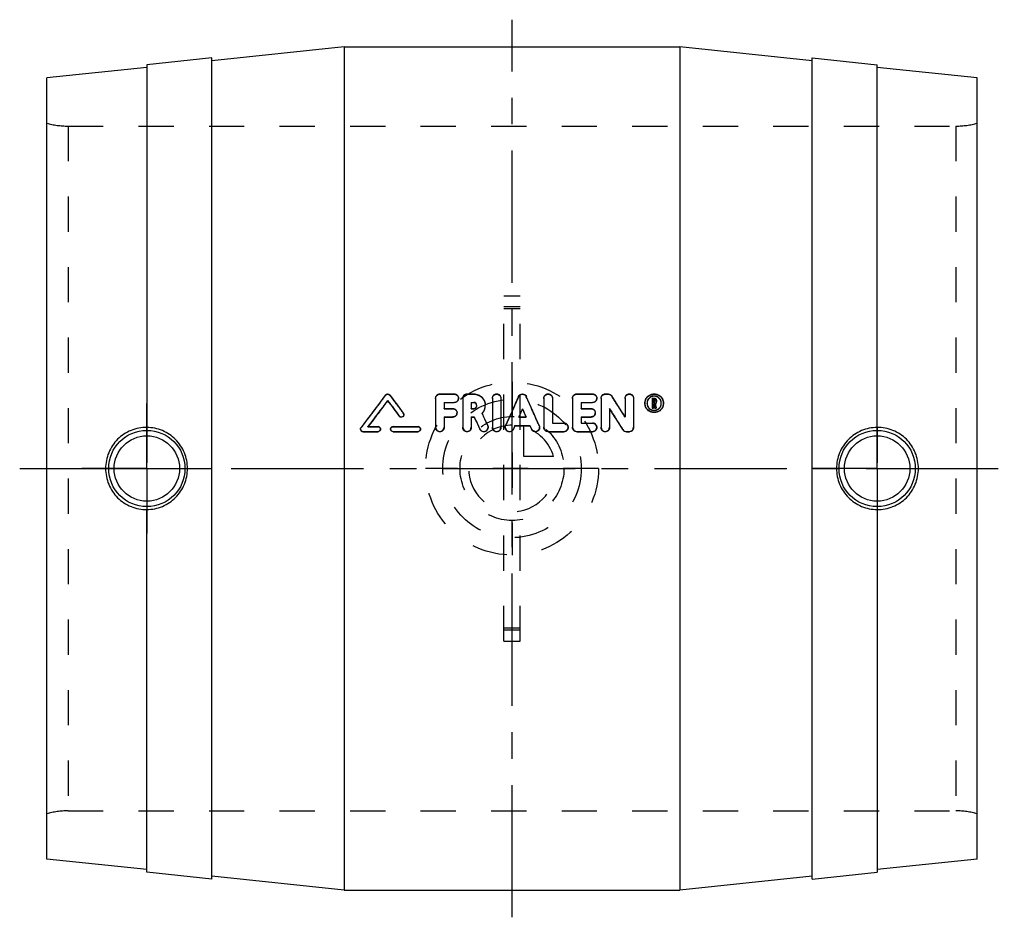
# Model space of a CAD drawing. Header units: millimetres. Extents: x 409 to 591, y 417 to 583.
import ezdxf

# ---------------------------------------------------------------- set-up
doc = ezdxf.new("R2010")
doc.units = ezdxf.units.MM
doc.header["$LTSCALE"] = 65.185185
doc.linetypes.add('CENTER', pattern=[0.6, 0.375, -0.075, 0.075, -0.075])
doc.linetypes.add('HIDDEN', pattern=[0.2, 0.1, -0.1])
doc.layers.get('0').update_dxf_attribs({"linetype": 'CONTINUOUS'})
for name, color, linetype in [('ACHSEN_S', 7, 'CONTINUOUS'), ('DEFAULT_2', 8, 'HIDDEN'), ('KOERPER', 7, 'CONTINUOUS'), ('KONST.EL_MIT_GEO', 7, 'CONTINUOUS'), ('KURVEN', 7, 'CONTINUOUS')]:
    doc.layers.add(name, color=color, linetype=linetype)

msp = doc.modelspace()

# ---------------------------------------------------------------- linework, layer by layer
at = {"color": 7, "linetype": 'Continuous'}
for p, q in [((432.5, 574.66), (432.5, 507.58)), ((432.5, 425.34), (432.5, 492.42))]:
    msp.add_line(p, q, dxfattribs=at)
for points, knots in [([(432.5, 507.61), (431.51, 507.62), (429.5, 507.23), (426.97, 505.54), (425.27, 503), (424.87, 500.99), (424.87, 500)], [0, 0, 0, 0, 0.249404, 0.499445, 0.749689, 1, 1, 1, 1]), ([(440.02, 500), (440.02, 500.99), (439.63, 502.98), (437.95, 505.49), (435.46, 507.18), (433.48, 507.58), (432.5, 507.58)], [0, 0, 0, 0, 0.251186, 0.501234, 0.750443, 1, 1, 1, 1]), ([(424.87, 500), (424.87, 499.01), (425.27, 497), (426.97, 494.46), (429.5, 492.77), (431.51, 492.38), (432.5, 492.39)], [0, 0, 0, 0, 0.250313, 0.500558, 0.750597, 1, 1, 1, 1]), ([(432.5, 492.42), (433.48, 492.42), (435.46, 492.82), (437.95, 494.51), (439.63, 497.02), (440.02, 499.01), (440.02, 500)], [0, 0, 0, 0, 0.249555, 0.498764, 0.748813, 1, 1, 1, 1])]:
    msp.add_open_spline(points, degree=3, knots=knots, dxfattribs=at)
at = {"layer": 'ACHSEN_S', "color": 2, "linetype": 'CENTER'}
for p, q in [((500, 417), (500, 583)), ((409, 500), (591, 500))]:
    msp.add_line(p, q, dxfattribs=at)
at = {"layer": 'DEFAULT_2', "color": 8, "linetype": 'HIDDEN'}
msp.add_line((432.5, 507.58), (432.5, 492.42), dxfattribs=at)
at = {"layer": 'KOERPER', "color": 7, "linetype": 'Continuous'}
for p, q in [((469, 578), (531, 578)), ((444.5, 575.92), (432.5, 574.66)), ((444.5, 424.08), (444.5, 575.92)), ((555.5, 424.08), (555.5, 575.92)), ((555.5, 575.92), (567.5, 574.66)), ((444.5, 424.08), (432.5, 425.34)), ((555.5, 424.08), (567.5, 425.34)), ((469, 422), (531, 422))]:
    msp.add_line(p, q, dxfattribs=at)
at = {"layer": 'KOERPER', "color": 8, "linetype": 'HIDDEN'}
for p, q in [((417.93, 563.33), (582.07, 563.33)), ((417.93, 436.68), (582.07, 436.68))]:
    msp.add_line(p, q, dxfattribs=at)
at = {"layer": 'KOERPER', "color": 2, "linetype": 'CENTER'}
for p, q in [((432.5, 500), (432.5, 512)), ((567.5, 500), (567.5, 512)), ((432.5, 500), (420.5, 500)), ((432.5, 500), (432.5, 488)), ((432.5, 500), (444.5, 500)), ((567.5, 500), (555.5, 500)), ((567.5, 500), (579.5, 500)), ((567.5, 500), (567.5, 488))]:
    msp.add_line(p, q, dxfattribs=at)
at = {"layer": 'KONST.EL_MIT_GEO', "color": 7, "linetype": 'Continuous'}
for p, q in [((469, 578), (444.5, 575.42)), ((469, 578), (469, 422)), ((531, 578), (531, 422)), ((555.5, 575.42), (531, 578)), ((432.5, 574.16), (414, 572.22)), ((567.5, 507.58), (567.5, 574.66)), ((586, 572.22), (567.5, 574.16)), ((414, 427.78), (414, 572.22)), ((586, 427.78), (586, 572.22)), ((486.67, 513.8), (489.31, 513.8)), ((491.69, 513.8), (492.92, 513.8)), ((511.97, 513.8), (514.87, 513.8)), ((517.25, 513.8), (517.78, 513.8)), ((477.01, 512.53), (477.01, 512.58)), ((485.88, 513.01), (485.88, 507.62)), ((487.46, 512.22), (487.46, 511.11)), ((487.46, 512.22), (489.31, 512.22)), ((487.46, 512.18), (489.31, 512.18)), ((489.31, 512.18), (489.31, 512.22)), ((490.89, 513.01), (490.89, 507.62)), ((492.48, 512.22), (492.48, 511.11)), ((492.48, 512.22), (492.92, 512.22)), ((492.48, 512.18), (492.92, 512.18)), ((492.92, 512.18), (492.92, 512.22)), ((496.37, 513.01), (496.37, 507.62)), ((497.96, 513.01), (497.96, 507.62)), ((505.89, 513.01), (505.89, 507.62)), ((507.48, 513.01), (507.48, 508.41)), ((511.18, 513.01), (511.18, 507.62)), ((512.76, 512.22), (512.76, 511.11)), ((512.76, 512.22), (514.87, 512.22)), ((512.76, 512.18), (514.87, 512.18)), ((514.87, 512.18), (514.87, 512.22)), ((516.46, 513.01), (516.46, 507.62)), ((520.9, 513.01), (520.9, 509.53)), ((522.48, 513.01), (522.48, 507.62)), ((525.88, 513.01), (526.28, 513.01)), ((525.88, 513.01), (525.88, 511.17)), ((526.15, 512.75), (526.28, 512.75)), ((526.15, 512.75), (526.15, 512.2)), ((526.15, 512.7), (526.28, 512.7)), ((526.15, 512.2), (526.28, 512.2)), ((526.15, 511.94), (526.23, 511.94)), ((526.15, 511.94), (526.15, 511.17)), ((526.15, 511.89), (526.23, 511.89)), ((526.23, 511.94), (526.27, 511.77)), ((526.27, 511.77), (526.36, 511.34)), ((526.28, 512.7), (526.28, 512.75)), ((526.41, 512.62), (526.41, 512.33)), ((526.49, 512), (526.51, 511.9)), ((526.51, 511.9), (526.53, 511.81)), ((526.53, 511.81), (526.55, 511.72)), ((526.55, 511.72), (526.65, 511.26)), ((526.68, 512.62), (526.68, 512.33)), ((479.17, 509.65), (479.17, 509.69)), ((487.46, 511.11), (489.04, 511.11)), ((492.48, 511.11), (492.92, 511.11)), ((494.46, 510.18), (494.58, 509.93)), ((501.93, 511.01), (501.93, 511.05)), ((512.76, 511.11), (514.61, 511.11)), ((518.04, 511.1), (518.04, 507.62)), ((525.88, 511.17), (526.15, 511.17)), ((525.88, 511.13), (526.15, 511.13)), ((526.36, 511.34), (526.39, 511.22)), ((526.39, 511.22), (526.4, 511.17)), ((526.4, 511.17), (526.67, 511.17)), ((526.4, 511.13), (526.67, 511.13)), ((526.65, 511.26), (526.66, 511.23)), ((526.66, 511.23), (526.67, 511.17)), ((472.63, 508.28), (472.09, 507.56)), ((487.46, 509.53), (487.46, 507.62)), ((487.46, 509.53), (489.04, 509.53)), ((487.46, 509.49), (489.04, 509.49)), ((489.04, 509.49), (489.04, 509.53)), ((492.48, 509.53), (492.48, 507.62)), ((492.48, 509.53), (493.02, 509.53)), ((492.48, 509.49), (493.02, 509.49)), ((493.02, 509.49), (493.02, 509.53)), ((500.55, 507.95), (500.27, 507.3)), ((500.55, 507.92), (500.55, 507.95)), ((500.55, 507.95), (503.3, 507.95)), ((500.55, 507.92), (503.3, 507.92)), ((501.25, 509.53), (502.6, 509.53)), ((503.3, 507.92), (503.3, 507.95)), ((503.3, 507.95), (503.58, 507.3)), ((503.3, 507.92), (503.58, 507.27)), ((507.48, 508.41), (509.59, 508.41)), ((512.76, 509.53), (512.76, 508.41)), ((512.76, 509.53), (514.61, 509.53)), ((512.76, 509.49), (514.61, 509.49)), ((512.76, 508.41), (514.87, 508.41)), ((514.61, 509.49), (514.61, 509.53)), ((472.46, 506.8), (472.46, 506.82)), ((472.46, 506.82), (475.24, 506.82)), ((472.46, 506.8), (475.24, 506.8)), ((473.38, 507.75), (475.24, 507.75)), ((475.24, 506.8), (475.24, 506.82)), ((478.01, 507.75), (482.63, 507.75)), ((478.01, 506.8), (478.01, 506.82)), ((478.01, 506.82), (482.63, 506.82)), ((478.01, 506.8), (482.63, 506.8)), ((482.63, 506.8), (482.63, 506.82)), ((494.07, 507.25), (494.07, 507.28)), ((503.58, 507.27), (503.58, 507.3)), ((506.69, 506.82), (509.59, 506.82)), ((511.97, 506.82), (514.87, 506.82)), ((514.87, 506.8), (514.87, 506.82)), ((520.49, 507.17), (520.49, 507.2)), ((521.16, 506.82), (521.69, 506.82)), ((521.16, 506.8), (521.16, 506.82)), ((521.16, 506.8), (521.69, 506.8)), ((521.69, 506.8), (521.69, 506.82)), ((567.5, 492.42), (567.5, 425.34)), ((432.5, 425.84), (414, 427.78)), ((586, 427.78), (567.5, 425.84)), ((469, 422), (444.5, 424.58)), ((555.5, 424.58), (531, 422))]:
    msp.add_line(p, q, dxfattribs=at)
at = {"layer": 'KONST.EL_MIT_GEO', "color": 8, "linetype": 'HIDDEN'}
for p, q in [((417.93, 563.33), (417.93, 436.68)), ((582.07, 563.33), (582.07, 436.68)), ((498.5, 468.06), (498.5, 531.94)), ((498.5, 531.94), (501.5, 531.94)), ((501.5, 468.06), (501.5, 531.94)), ((501.5, 529.91), (498.5, 529.91)), ((501.5, 529.5), (498.5, 529.5)), ((476.63, 513.56), (476.63, 513.61)), ((477.38, 513.56), (477.38, 513.61)), ((486.67, 513.74), (486.67, 513.8)), ((486.67, 513.74), (489.31, 513.74)), ((489.31, 513.74), (489.31, 513.8)), ((491.69, 513.74), (491.69, 513.8)), ((491.69, 513.74), (492.92, 513.74)), ((492.92, 513.74), (492.92, 513.8)), ((501.2, 513.28), (501.2, 513.33)), ((502.65, 513.28), (502.65, 513.33)), ((511.97, 513.74), (511.97, 513.8)), ((511.97, 513.74), (514.87, 513.74)), ((514.87, 513.74), (514.87, 513.8)), ((517.25, 513.74), (517.25, 513.8)), ((517.25, 513.74), (517.78, 513.74)), ((517.78, 513.74), (517.78, 513.8)), ((518.45, 513.38), (518.45, 513.43)), ((490.1, 512.96), (490.1, 513.01)), ((493.48, 511.62), (493.48, 511.66)), ((495.06, 511.62), (495.06, 511.66)), ((515.67, 512.96), (515.67, 513.01)), ((524.56, 512.04), (524.56, 512.09)), ((524.96, 512.04), (524.96, 512.09)), ((525.88, 512.96), (526.28, 512.96)), ((526.15, 512.15), (526.15, 512.2)), ((526.15, 512.15), (526.28, 512.15)), ((526.23, 511.89), (526.23, 511.94)), ((526.23, 511.89), (526.25, 511.81)), ((526.25, 511.81), (526.34, 511.38)), ((526.28, 512.96), (526.28, 513.01)), ((526.28, 512.15), (526.28, 512.2)), ((526.41, 512.28), (526.41, 512.33)), ((526.49, 511.95), (526.49, 512)), ((526.49, 511.95), (526.67, 511.13)), ((526.68, 512.28), (526.68, 512.33)), ((527.6, 512.04), (527.6, 512.09)), ((528, 512.04), (528, 512.09)), ((479.91, 510.2), (479.91, 510.24)), ((480, 509.93), (480, 509.97)), ((487.46, 511.06), (487.46, 511.11)), ((487.46, 511.06), (489.04, 511.06)), ((489.04, 511.06), (489.04, 511.11)), ((489.84, 510.28), (489.84, 510.32)), ((492.48, 511.06), (492.48, 511.11)), ((492.48, 511.06), (492.92, 511.06)), ((492.92, 511.06), (492.92, 511.11)), ((494.46, 510.14), (494.46, 510.18)), ((512.76, 511.06), (512.76, 511.11)), ((512.76, 511.06), (514.61, 511.06)), ((514.61, 511.06), (514.61, 511.11)), ((515.4, 510.28), (515.4, 510.32)), ((518.04, 511.06), (518.32, 510.63)), ((525.88, 511.13), (525.88, 511.17)), ((526.15, 511.13), (526.15, 511.17)), ((526.34, 511.38), (526.36, 511.3)), ((526.36, 511.3), (526.39, 511.18)), ((526.39, 511.18), (526.4, 511.13)), ((526.4, 511.13), (526.4, 511.17)), ((526.67, 511.13), (526.67, 511.17)), ((495.51, 507.92), (495.51, 507.95)), ((498.82, 507.9), (498.82, 507.94)), ((500.55, 507.92), (500.27, 507.27)), ((501.25, 509.49), (501.25, 509.53)), ((501.27, 509.53), (501.25, 509.49)), ((501.25, 509.49), (502.6, 509.49)), ((502.58, 509.53), (502.6, 509.49)), ((502.6, 509.49), (502.6, 509.53)), ((505.03, 507.9), (505.03, 507.94)), ((507.48, 508.38), (507.48, 508.41)), ((507.48, 508.38), (509.59, 508.38)), ((509.59, 508.38), (509.59, 508.41)), ((512.76, 508.38), (512.76, 508.41)), ((512.76, 508.38), (514.87, 508.38)), ((514.87, 508.38), (514.87, 508.41)), ((520.9, 509.49), (520.9, 509.53)), ((472, 507.29), (472, 507.26)), ((472.09, 507.53), (472.09, 507.56)), ((473.38, 507.72), (473.38, 507.75)), ((473.41, 507.75), (473.38, 507.72)), ((473.38, 507.72), (475.24, 507.72)), ((475.24, 507.72), (475.24, 507.75)), ((475.7, 507.26), (475.7, 507.29)), ((477.55, 507.29), (477.55, 507.26)), ((478.01, 507.72), (478.01, 507.75)), ((478.01, 507.72), (482.63, 507.72)), ((482.63, 507.72), (482.63, 507.75)), ((483.09, 507.26), (483.09, 507.29)), ((485.88, 507.59), (485.88, 507.62)), ((487.46, 507.59), (487.46, 507.62)), ((490.89, 507.59), (490.89, 507.62)), ((492.48, 507.59), (492.48, 507.62)), ((495.58, 507.59), (495.58, 507.62)), ((496.37, 507.59), (496.37, 507.62)), ((497.96, 507.59), (497.96, 507.62)), ((498.75, 507.62), (498.75, 507.59)), ((500.27, 507.27), (500.27, 507.3)), ((505.1, 507.59), (505.1, 507.62)), ((505.89, 507.59), (505.89, 507.62)), ((506.69, 506.8), (506.69, 506.82)), ((506.69, 506.8), (509.59, 506.8)), ((509.59, 506.8), (509.59, 506.82)), ((510.38, 507.59), (510.38, 507.62)), ((511.18, 507.59), (511.18, 507.62)), ((511.97, 506.8), (511.97, 506.82)), ((511.97, 506.8), (514.87, 506.8)), ((515.67, 507.59), (515.67, 507.62)), ((516.46, 507.59), (516.46, 507.62)), ((518.04, 507.59), (518.04, 507.62)), ((522.48, 507.59), (522.48, 507.62)), ((567.5, 507.58), (567.5, 492.42)), ((501.5, 470.5), (498.5, 470.5)), ((501.5, 470.09), (498.5, 470.09)), ((498.5, 468.06), (501.5, 468.06))]:
    msp.add_line(p, q, dxfattribs=at)
at = {"layer": 'KONST.EL_MIT_GEO', "color": 7, "linetype": 'Continuous'}
for centre, radius in [((432.5, 500), 7.05), ((432.5, 500), 6.05), ((567.5, 500), 7.05), ((567.5, 500), 6.05)]:
    msp.add_circle(centre, radius, dxfattribs=at)
at = {"layer": 'KONST.EL_MIT_GEO', "color": 8, "linetype": 'HIDDEN'}
for centre, radius, start, end in [((417.93, 578.33), 15, 254.7964, 270), ((582.07, 578.33), 15, 270, 285.2036), ((2295.93, -861.56), 2280.53, 142.91636, 143.10582), ((2861.32, -536.87), 2583.21, 156.013, 156.14333), ((-1857.47, -536.87), 2583.21, 23.85667, 23.987), ((-1417.16, -709.86), 2289.74, 32.17671, 32.29153), ((2301.24, -864.68), 2285.72, 142.94898, 143.09895), ((489.32, 512.96), 0.777, 345.0194, 359.9429), ((492.95, 511.62), 2.11, 354.4672, 0.0004), ((514.89, 512.96), 0.777, 345.0194, 359.9429), ((526.26, 512.05), 1.7, 180.0435, 195.2977), ((526.28, 512.29), 0.394, 301.1892, 307.9188), ((526.3, 512.05), 1.7, 344.722, 359.9568), ((489.06, 510.28), 0.78, 346.1917, 359.955), ((492.94, 511.62), 2.12, 315.7883, 354.4092), ((514.62, 510.28), 0.78, 346.1917, 359.955), ((417.93, 421.68), 15, 90, 105.2036), ((582.07, 421.68), 15, 74.7964, 90)]:
    msp.add_arc(centre, radius, start, end, dxfattribs=at)
at = {"layer": 'KONST.EL_MIT_GEO', "color": 7, "linetype": 'Continuous'}
for centre, radius, start, end in [((2302.66, -861.3), 2285.77, 143.02206, 143.18901), ((2876.52, -539.54), 2598.2, 156.09459, 156.22458), ((-1872.67, -539.54), 2598.2, 23.77542, 23.90541), ((-1427.84, -711.85), 2299.86, 32.07765, 32.19228), ((526.28, 512.07), 1.33, 60.509, 119.5922), ((526.28, 512.02), 1.33, 60.511, 119.4941), ((2310.3, -866.17), 2293.89, 143.05469, 143.20543), ((492.92, 511.66), 0.557, 355.4114, 359.9996), ((492.93, 511.67), 2.13, 315.9303, 359.9395), ((526.27, 512.09), 1.71, 164.7137, 179.9615), ((526.26, 512.09), 1.69, 157.2517, 164.675), ((526.28, 512.33), 0.394, 301.2875, 314.4819), ((526.28, 512.29), 0.393, 307.9188, 327.1911), ((526.29, 512.62), 0.389, 359.9828, 10.6739), ((526.29, 512.33), 0.389, 353.2539, 0.0239), ((526.31, 512.09), 1.69, 15.3445, 22.7729), ((526.29, 512.09), 1.71, 0.0388, 15.3059), ((-1448.77, -723.81), 2322.37, 32.00995, 32.12369), ((526.28, 512.1), 1.32, 246.1703, 299.689), ((509.59, 507.62), 0.792, 269.9971, 90.0465), ((514.87, 507.62), 0.792, 269.9971, 90.0465), ((472.46, 507.29), 0.462, 180.043, 270.0008), ((475.24, 507.29), 0.462, 269.9956, 90.0293), ((478.01, 507.29), 0.462, 89.9702, 270.0039), ((482.63, 507.29), 0.462, 269.9956, 90.0293), ((486.67, 507.62), 0.792, 180.0231, 359.9769), ((491.69, 507.62), 0.792, 180.0231, 359.9769), ((494.79, 507.62), 0.792, 205.0083, 359.9916), ((497.17, 507.62), 0.792, 180.0231, 359.9769), ((499.54, 507.62), 0.793, 180.0011, 336.234), ((504.31, 507.62), 0.792, 203.759, 359.9908), ((506.69, 507.62), 0.792, 180.021, 270.003), ((511.97, 507.62), 0.792, 180.021, 270.003), ((517.25, 507.62), 0.792, 180.0231, 359.9769), ((521.16, 507.62), 0.793, 212.0108, 269.998), ((521.16, 507.59), 0.793, 212.1608, 270.0344), ((521.69, 507.62), 0.792, 269.997, 359.979)]:
    msp.add_arc(centre, radius, start, end, dxfattribs=at)
for points, knots in [([(476.63, 513.61), (476.71, 513.72), (477.01, 513.87), (477.3, 513.72), (477.38, 513.61)], [0, 0, 0, 0, 0.499837, 1, 1, 1, 1]), ([(485.88, 513.01), (485.88, 513.21), (486.05, 513.63), (486.47, 513.8), (486.67, 513.8)], [0, 0, 0, 0, 0.498966, 1, 1, 1, 1]), ([(489.31, 513.8), (489.51, 513.8), (489.93, 513.63), (490.1, 513.21), (490.1, 513.01)], [0, 0, 0, 0, 0.501562, 1, 1, 1, 1]), ([(490.89, 513.01), (490.89, 513.21), (491.06, 513.63), (491.48, 513.8), (491.69, 513.8)], [0, 0, 0, 0, 0.498966, 1, 1, 1, 1]), ([(492.92, 513.8), (493.2, 513.8), (493.76, 513.69), (494.47, 513.21), (494.95, 512.5), (495.06, 511.94), (495.06, 511.66)], [0, 0, 0, 0, 0.250945, 0.501268, 0.750721, 1, 1, 1, 1]), ([(496.37, 513.01), (496.37, 513.21), (496.55, 513.63), (497.16, 513.88), (497.78, 513.63), (497.96, 513.21), (497.96, 513.01)], [0, 0, 0, 0, 0.249663, 0.499558, 0.749564, 1, 1, 1, 1]), ([(501.2, 513.33), (501.26, 513.46), (501.47, 513.71), (501.92, 513.84), (502.38, 513.71), (502.59, 513.46), (502.65, 513.33)], [0, 0, 0, 0, 0.248826, 0.499047, 0.749891, 1, 1, 1, 1]), ([(505.89, 513.01), (505.89, 513.21), (506.07, 513.63), (506.68, 513.88), (507.3, 513.63), (507.48, 513.21), (507.48, 513.01)], [0, 0, 0, 0, 0.249663, 0.499558, 0.749564, 1, 1, 1, 1]), ([(511.18, 513.01), (511.18, 513.21), (511.35, 513.63), (511.77, 513.8), (511.97, 513.8)], [0, 0, 0, 0, 0.498966, 1, 1, 1, 1]), ([(514.87, 513.8), (515.08, 513.8), (515.5, 513.63), (515.67, 513.21), (515.67, 513.01)], [0, 0, 0, 0, 0.501562, 1, 1, 1, 1]), ([(516.46, 513.01), (516.46, 513.21), (516.63, 513.63), (517.05, 513.8), (517.25, 513.8)], [0, 0, 0, 0, 0.498966, 1, 1, 1, 1]), ([(517.78, 513.8), (517.91, 513.8), (518.18, 513.73), (518.38, 513.54), (518.45, 513.43)], [0, 0, 0, 0, 0.497684, 1, 1, 1, 1]), ([(520.9, 513.01), (520.9, 513.21), (521.07, 513.63), (521.69, 513.88), (522.31, 513.63), (522.48, 513.21), (522.48, 513.01)], [0, 0, 0, 0, 0.249663, 0.499558, 0.749564, 1, 1, 1, 1]), ([(524.69, 512.75), (524.82, 513.05), (525.27, 513.6), (526.28, 513.9), (527.29, 513.6), (527.74, 513.05), (527.87, 512.75)], [0, 0, 0, 0, 0.250118, 0.500321, 0.750059, 1, 1, 1, 1]), ([(490.1, 513.01), (490.1, 512.81), (489.93, 512.39), (489.51, 512.22), (489.31, 512.22)], [0, 0, 0, 0, 0.497789, 1, 1, 1, 1]), ([(490.08, 512.76), (490.03, 512.6), (489.83, 512.29), (489.48, 512.18), (489.31, 512.18)], [0, 0, 0, 0, 0.497985, 1, 1, 1, 1]), ([(493.48, 511.66), (493.48, 511.81), (493.36, 512.1), (493.06, 512.22), (492.92, 512.22)], [0, 0, 0, 0, 0.498586, 1, 1, 1, 1]), ([(493.41, 511.88), (493.36, 511.97), (493.22, 512.12), (493.02, 512.18), (492.92, 512.18)], [0, 0, 0, 0, 0.49971, 1, 1, 1, 1]), ([(492.92, 511.11), (493.05, 511.11), (493.34, 511.21), (493.47, 511.48), (493.48, 511.62)], [0, 0, 0, 0, 0.500085, 1, 1, 1, 1]), ([(515.67, 513.01), (515.67, 512.81), (515.5, 512.39), (515.08, 512.22), (514.87, 512.22)], [0, 0, 0, 0, 0.497789, 1, 1, 1, 1]), ([(515.64, 512.76), (515.6, 512.6), (515.39, 512.29), (515.04, 512.18), (514.87, 512.18)], [0, 0, 0, 0, 0.497985, 1, 1, 1, 1]), ([(527.94, 511.6), (527.84, 511.25), (527.4, 510.59), (526.28, 510.22), (525.16, 510.59), (524.72, 511.25), (524.62, 511.6)], [0, 0, 0, 0, 0.249838, 0.50043, 0.750701, 1, 1, 1, 1]), ([(527.87, 511.43), (527.74, 511.13), (527.29, 510.58), (526.28, 510.28), (525.27, 510.58), (524.82, 511.13), (524.69, 511.43)], [0, 0, 0, 0, 0.25013, 0.500327, 0.75006, 1, 1, 1, 1]), ([(525.62, 513.23), (525.43, 513.12), (525.08, 512.78), (524.96, 512.32), (524.96, 512.09)], [0, 0, 0, 0, 0.500433, 1, 1, 1, 1]), ([(527.6, 512.09), (527.6, 512.32), (527.48, 512.78), (527.14, 513.12), (526.94, 513.23)], [0, 0, 0, 0, 0.498499, 1, 1, 1, 1]), ([(480, 509.97), (480, 509.87), (479.94, 509.68), (479.7, 509.5), (479.39, 509.5), (479.23, 509.62), (479.17, 509.69)], [0, 0, 0, 0, 0.249289, 0.498228, 0.750123, 1, 1, 1, 1]), ([(479.96, 509.74), (479.9, 509.6), (479.6, 509.38), (479.26, 509.53), (479.17, 509.65)], [0, 0, 0, 0, 0.498595, 1, 1, 1, 1]), ([(489.04, 511.11), (489.25, 511.11), (489.67, 510.94), (489.84, 510.52), (489.84, 510.32)], [0, 0, 0, 0, 0.501264, 1, 1, 1, 1]), ([(489.84, 510.32), (489.84, 510.12), (489.67, 509.7), (489.25, 509.53), (489.04, 509.53)], [0, 0, 0, 0, 0.498121, 1, 1, 1, 1]), ([(514.61, 511.11), (514.81, 511.11), (515.23, 510.94), (515.4, 510.52), (515.4, 510.32)], [0, 0, 0, 0, 0.501264, 1, 1, 1, 1]), ([(515.4, 510.32), (515.4, 510.12), (515.23, 509.7), (514.81, 509.53), (514.61, 509.53)], [0, 0, 0, 0, 0.498121, 1, 1, 1, 1]), ([(472.46, 506.8), (472.34, 506.8), (472.1, 506.9), (472, 507.14), (472, 507.26)], [0, 0, 0, 0, 0.501171, 1, 1, 1, 1]), ([(475.7, 507.26), (475.7, 507.14), (475.6, 506.9), (475.35, 506.8), (475.24, 506.8)], [0, 0, 0, 0, 0.499499, 1, 1, 1, 1]), ([(478.01, 506.8), (477.89, 506.8), (477.65, 506.9), (477.55, 507.14), (477.55, 507.26)], [0, 0, 0, 0, 0.50136, 1, 1, 1, 1]), ([(483.09, 507.26), (483.09, 507.14), (483, 506.9), (482.75, 506.8), (482.63, 506.8)], [0, 0, 0, 0, 0.499499, 1, 1, 1, 1]), ([(495.58, 507.59), (495.58, 507.41), (495.46, 507.05), (494.97, 506.76), (494.41, 506.82), (494.14, 507.09), (494.07, 507.25)], [0, 0, 0, 0, 0.248573, 0.498947, 0.749278, 1, 1, 1, 1]), ([(500.27, 507.27), (500.2, 507.11), (499.93, 506.83), (499.37, 506.75), (498.88, 507.05), (498.75, 507.41), (498.75, 507.59)], [0, 0, 0, 0, 0.250083, 0.499411, 0.7495, 1, 1, 1, 1]), ([(505.1, 507.59), (505.1, 507.41), (504.97, 507.05), (504.49, 506.75), (503.92, 506.83), (503.65, 507.11), (503.58, 507.27)], [0, 0, 0, 0, 0.248598, 0.498955, 0.749272, 1, 1, 1, 1]), ([(506.69, 506.8), (506.48, 506.8), (506.06, 506.97), (505.89, 507.39), (505.89, 507.59)], [0, 0, 0, 0, 0.500659, 1, 1, 1, 1]), ([(510.38, 507.59), (510.38, 507.39), (510.21, 506.97), (509.79, 506.8), (509.59, 506.8)], [0, 0, 0, 0, 0.497897, 1, 1, 1, 1]), ([(511.97, 506.8), (511.77, 506.8), (511.35, 506.97), (511.18, 507.39), (511.18, 507.59)], [0, 0, 0, 0, 0.500659, 1, 1, 1, 1]), ([(515.67, 507.59), (515.67, 507.39), (515.5, 506.97), (515.08, 506.8), (514.87, 506.8)], [0, 0, 0, 0, 0.497897, 1, 1, 1, 1]), ([(522.48, 507.59), (522.48, 507.39), (522.31, 506.97), (521.89, 506.8), (521.69, 506.8)], [0, 0, 0, 0, 0.499074, 1, 1, 1, 1]), ([(567.5, 507.58), (566.52, 507.58), (564.54, 507.18), (562.05, 505.49), (560.37, 502.98), (559.98, 500.99), (559.98, 500)], [0, 0, 0, 0, 0.249555, 0.498765, 0.748813, 1, 1, 1, 1]), ([(575.13, 500), (575.13, 500.99), (574.73, 503), (573.03, 505.54), (570.5, 507.23), (568.49, 507.62), (567.5, 507.61)], [0, 0, 0, 0, 0.250313, 0.500558, 0.750597, 1, 1, 1, 1]), ([(559.98, 500), (559.98, 499.01), (560.37, 497.02), (562.05, 494.51), (564.54, 492.82), (566.52, 492.42), (567.5, 492.42)], [0, 0, 0, 0, 0.251186, 0.501234, 0.750443, 1, 1, 1, 1]), ([(567.5, 492.39), (568.49, 492.38), (570.5, 492.77), (573.03, 494.46), (574.73, 497), (575.13, 499.01), (575.13, 500)], [0, 0, 0, 0, 0.249404, 0.499445, 0.749689, 1, 1, 1, 1])]:
    msp.add_open_spline(points, degree=3, knots=knots, dxfattribs=at)
at = {"layer": 'KONST.EL_MIT_GEO', "color": 8, "linetype": 'HIDDEN'}
for points, knots in [([(476.63, 513.56), (476.71, 513.67), (477.01, 513.82), (477.3, 513.67), (477.38, 513.56)], [0, 0, 0, 0, 0.499837, 1, 1, 1, 1]), ([(485.88, 512.96), (485.88, 513.16), (486.05, 513.58), (486.47, 513.74), (486.67, 513.74)], [0, 0, 0, 0, 0.498287, 1, 1, 1, 1]), ([(489.31, 513.74), (489.51, 513.74), (489.93, 513.58), (490.1, 513.16), (490.1, 512.96)], [0, 0, 0, 0, 0.502241, 1, 1, 1, 1]), ([(490.89, 512.96), (490.89, 513.16), (491.07, 513.58), (491.48, 513.74), (491.69, 513.74)], [0, 0, 0, 0, 0.498287, 1, 1, 1, 1]), ([(492.92, 513.74), (493.2, 513.74), (493.76, 513.63), (494.47, 513.16), (494.95, 512.46), (495.06, 511.9), (495.06, 511.62)], [0, 0, 0, 0, 0.251388, 0.501895, 0.751165, 1, 1, 1, 1]), ([(496.37, 512.96), (496.37, 513.16), (496.55, 513.58), (497.16, 513.83), (497.78, 513.58), (497.96, 513.16), (497.96, 512.96)], [0, 0, 0, 0, 0.249324, 0.499557, 0.749903, 1, 1, 1, 1]), ([(501.2, 513.28), (501.26, 513.41), (501.47, 513.66), (501.92, 513.79), (502.38, 513.66), (502.59, 513.41), (502.65, 513.28)], [0, 0, 0, 0, 0.248587, 0.499046, 0.750129, 1, 1, 1, 1]), ([(505.89, 512.96), (505.89, 513.16), (506.07, 513.58), (506.68, 513.83), (507.3, 513.58), (507.48, 513.16), (507.48, 512.96)], [0, 0, 0, 0, 0.249324, 0.499557, 0.749903, 1, 1, 1, 1]), ([(511.18, 512.96), (511.18, 513.16), (511.35, 513.58), (511.77, 513.74), (511.97, 513.74)], [0, 0, 0, 0, 0.498287, 1, 1, 1, 1]), ([(514.87, 513.74), (515.08, 513.74), (515.5, 513.58), (515.67, 513.16), (515.67, 512.96)], [0, 0, 0, 0, 0.502241, 1, 1, 1, 1]), ([(516.46, 512.96), (516.46, 513.16), (516.63, 513.58), (517.05, 513.74), (517.25, 513.74)], [0, 0, 0, 0, 0.498287, 1, 1, 1, 1]), ([(517.78, 513.74), (517.91, 513.74), (518.18, 513.68), (518.38, 513.49), (518.45, 513.38)], [0, 0, 0, 0, 0.498074, 1, 1, 1, 1]), ([(520.9, 512.96), (520.9, 513.16), (521.07, 513.58), (521.69, 513.83), (522.31, 513.58), (522.48, 513.16), (522.48, 512.96)], [0, 0, 0, 0, 0.249324, 0.499557, 0.749903, 1, 1, 1, 1]), ([(524.56, 512.04), (524.56, 512.27), (524.65, 512.71), (525.16, 513.46), (526.29, 513.93), (527.41, 513.46), (527.91, 512.71), (528, 512.26), (528, 512.04)], [0, 0, 0, 0, 0.125595, 0.252343, 0.500653, 0.74888, 0.875207, 1, 1, 1, 1]), ([(492.92, 511.06), (493.06, 511.06), (493.36, 511.18), (493.48, 511.48), (493.48, 511.62)], [0, 0, 0, 0, 0.501197, 1, 1, 1, 1]), ([(524.96, 512.04), (524.96, 511.71), (525.25, 511.01), (526.28, 510.6), (527.31, 511.01), (527.6, 511.71), (527.6, 512.04)], [0, 0, 0, 0, 0.248838, 0.499167, 0.749975, 1, 1, 1, 1]), ([(526.28, 512.96), (526.38, 512.96), (526.59, 512.88), (526.68, 512.67), (526.68, 512.57)], [0, 0, 0, 0, 0.500114, 1, 1, 1, 1]), ([(526.28, 512.15), (526.31, 512.15), (526.38, 512.18), (526.41, 512.25), (526.41, 512.28)], [0, 0, 0, 0, 0.502951, 1, 1, 1, 1]), ([(489.04, 511.06), (489.25, 511.06), (489.67, 510.9), (489.84, 510.48), (489.84, 510.28)], [0, 0, 0, 0, 0.501943, 1, 1, 1, 1]), ([(489.81, 510.09), (489.77, 509.93), (489.57, 509.61), (489.22, 509.49), (489.04, 509.49)], [0, 0, 0, 0, 0.498158, 1, 1, 1, 1]), ([(514.61, 511.06), (514.81, 511.06), (515.23, 510.9), (515.4, 510.48), (515.4, 510.28)], [0, 0, 0, 0, 0.501943, 1, 1, 1, 1]), ([(515.38, 510.09), (515.34, 509.93), (515.14, 509.61), (514.78, 509.49), (514.61, 509.49)], [0, 0, 0, 0, 0.498158, 1, 1, 1, 1]), ([(509.59, 508.38), (509.79, 508.38), (510.21, 508.21), (510.38, 507.79), (510.38, 507.59)], [0, 0, 0, 0, 0.501523, 1, 1, 1, 1]), ([(514.87, 508.38), (515.08, 508.38), (515.5, 508.21), (515.67, 507.79), (515.67, 507.59)], [0, 0, 0, 0, 0.501523, 1, 1, 1, 1]), ([(475.24, 507.72), (475.35, 507.72), (475.6, 507.62), (475.7, 507.38), (475.7, 507.26)], [0, 0, 0, 0, 0.501403, 1, 1, 1, 1]), ([(477.55, 507.26), (477.55, 507.38), (477.65, 507.62), (477.89, 507.72), (478.01, 507.72)], [0, 0, 0, 0, 0.499455, 1, 1, 1, 1]), ([(482.63, 507.72), (482.75, 507.72), (483, 507.62), (483.09, 507.38), (483.09, 507.26)], [0, 0, 0, 0, 0.501403, 1, 1, 1, 1]), ([(487.46, 507.59), (487.46, 507.39), (487.29, 506.97), (486.67, 506.71), (486.05, 506.96), (485.88, 507.39), (485.88, 507.59)], [0, 0, 0, 0, 0.249717, 0.499556, 0.749519, 1, 1, 1, 1]), ([(492.48, 507.59), (492.48, 507.39), (492.31, 506.97), (491.69, 506.71), (491.07, 506.96), (490.89, 507.39), (490.89, 507.59)], [0, 0, 0, 0, 0.249717, 0.499556, 0.749519, 1, 1, 1, 1]), ([(497.96, 507.59), (497.96, 507.39), (497.79, 506.97), (497.17, 506.71), (496.55, 506.96), (496.37, 507.39), (496.37, 507.59)], [0, 0, 0, 0, 0.249717, 0.499556, 0.749519, 1, 1, 1, 1]), ([(518.04, 507.59), (518.04, 507.39), (517.87, 506.97), (517.25, 506.71), (516.63, 506.96), (516.46, 507.39), (516.46, 507.59)], [0, 0, 0, 0, 0.249717, 0.499556, 0.749519, 1, 1, 1, 1])]:
    msp.add_open_spline(points, degree=3, knots=knots, dxfattribs=at)
at = {"layer": 'KONST.EL_MIT_GEO', "color": 7, "linetype": 'Continuous'}
for points in [[(477.38, 513.61), (478.23, 512.49), (479.07, 511.37), (479.91, 510.24)], [(477.01, 512.58), (477.73, 511.62), (478.45, 510.65), (479.17, 509.69)], [(477.01, 512.53), (477.73, 511.57), (478.45, 510.61), (479.17, 509.65)], [(524.69, 511.43), (524.61, 511.64), (524.56, 511.87), (524.56, 512.09)], [(524.96, 512.09), (524.96, 511.86), (525.02, 511.63), (525.14, 511.43)], [(525.62, 513.18), (525.43, 513.07), (525.25, 512.9), (525.14, 512.7)], [(525.14, 511.43), (525.28, 511.2), (525.5, 511), (525.75, 510.89)], [(526.28, 513.01), (526.33, 513.01), (526.38, 513), (526.42, 512.98)], [(526.39, 512.68), (526.37, 512.72), (526.32, 512.75), (526.28, 512.75)], [(526.4, 512.61), (526.39, 512.66), (526.33, 512.7), (526.28, 512.7)], [(526.28, 512.2), (526.3, 512.2), (526.33, 512.21), (526.35, 512.22)], [(526.35, 512.22), (526.37, 512.23), (526.38, 512.25), (526.39, 512.27)], [(526.41, 512.62), (526.41, 512.64), (526.41, 512.66), (526.39, 512.68)], [(526.39, 512.27), (526.41, 512.29), (526.41, 512.31), (526.41, 512.33)], [(526.42, 512.98), (526.46, 512.97), (526.5, 512.95), (526.53, 512.92)], [(526.53, 512.92), (526.6, 512.86), (526.65, 512.78), (526.67, 512.69)], [(526.67, 512.29), (526.66, 512.2), (526.62, 512.11), (526.56, 512.05)], [(527.42, 512.7), (527.31, 512.9), (527.14, 513.07), (526.94, 513.18)], [(526.94, 510.95), (527.14, 511.06), (527.31, 511.24), (527.42, 511.43)], [(527.42, 511.43), (527.54, 511.63), (527.6, 511.86), (527.6, 512.09)], [(528, 512.09), (528, 511.87), (527.95, 511.64), (527.87, 511.43)], [(479.91, 510.24), (479.97, 510.17), (480, 510.06), (480, 509.97)], [(494.58, 509.93), (494.89, 509.27), (495.2, 508.61), (495.51, 507.95)], [(501.93, 511.05), (501.7, 510.55), (501.48, 510.04), (501.25, 509.53)], [(501.93, 511.05), (502.15, 510.55), (502.37, 510.04), (502.6, 509.53)], [(493.02, 509.53), (493.37, 508.78), (493.72, 508.03), (494.07, 507.28)], [(493.02, 509.49), (493.37, 508.75), (493.72, 508), (494.07, 507.25)], [(495.51, 507.95), (495.55, 507.85), (495.58, 507.73), (495.58, 507.62)], [(498.75, 507.62), (498.75, 507.73), (498.77, 507.84), (498.82, 507.94)], [(505.03, 507.94), (505.08, 507.84), (505.1, 507.73), (505.1, 507.62)], [(472, 507.29), (472, 507.38), (472.03, 507.49), (472.09, 507.56)]]:
    msp.add_open_spline(points, degree=3, dxfattribs=at)
at = {"layer": 'KONST.EL_MIT_GEO', "color": 8, "linetype": 'HIDDEN'}
for points in [[(477.38, 513.56), (478.23, 512.44), (479.07, 511.32), (479.91, 510.2)], [(493.48, 511.62), (493.48, 511.71), (493.46, 511.8), (493.41, 511.88)], [(525.14, 512.7), (525.02, 512.5), (524.96, 512.27), (524.96, 512.04)], [(526.41, 512.57), (526.41, 512.58), (526.41, 512.6), (526.4, 512.61)], [(526.68, 512.28), (526.68, 512.21), (526.65, 512.14), (526.61, 512.07)], [(527.6, 512.04), (527.6, 512.27), (527.54, 512.5), (527.42, 512.7)], [(479.91, 510.2), (479.97, 510.13), (480, 510.03), (480, 509.93)], [(480, 509.93), (480, 509.86), (479.99, 509.8), (479.96, 509.74)], [(494.46, 510.14), (494.81, 509.4), (495.16, 508.66), (495.51, 507.92)], [(501.93, 511.01), (501.71, 510.52), (501.49, 510.02), (501.27, 509.53)], [(501.93, 511.01), (502.14, 510.52), (502.36, 510.02), (502.58, 509.53)], [(518.32, 510.63), (519.04, 509.48), (519.77, 508.32), (520.49, 507.17)], [(495.51, 507.92), (495.55, 507.82), (495.58, 507.7), (495.58, 507.59)], [(498.75, 507.59), (498.75, 507.7), (498.77, 507.81), (498.82, 507.9)], [(505.03, 507.9), (505.08, 507.81), (505.1, 507.7), (505.1, 507.59)], [(472, 507.26), (472, 507.36), (472.03, 507.46), (472.09, 507.53)]]:
    msp.add_open_spline(points, degree=3, dxfattribs=at)
at = {"layer": 'KURVEN', "color": 8, "linetype": 'HIDDEN'}
for p, q in [((500, 516), (500, 484)), ((502.2, 502.2), (502.2, 507.69)), ((507.69, 502.2), (502.2, 502.2)), ((516, 500), (484, 500))]:
    msp.add_line(p, q, dxfattribs=at)
for radius in [16, 12.8, 9.6]:
    msp.add_circle((500, 500), radius, dxfattribs=at)
for start, end in [(90, 360), (15.962, 74.038)]:
    msp.add_arc((500, 500), 8, start, end, dxfattribs=at)

doc.saveas('drawing.dxf')
